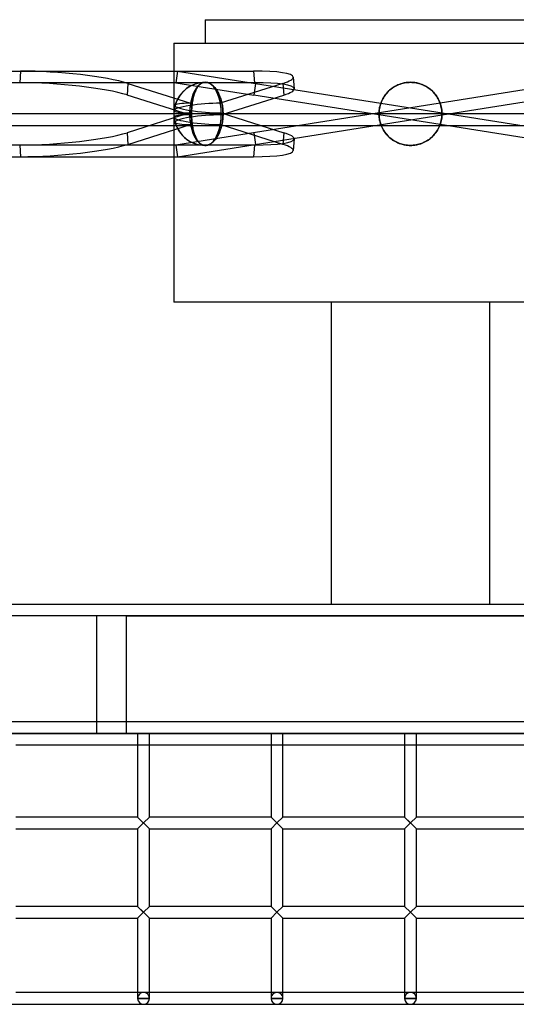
# Model space of a CAD drawing. Header units: millimetres. Extents: x -690 to 690, y -315 to 376.
# Tile 2 of 5: x -166 to 45, y -315 to 103. Entities that reach past the tile are written whole.
import ezdxf

# ---------------------------------------------------------------- set-up
doc = ezdxf.new("R2010")
doc.units = ezdxf.units.MM
doc.layers.add('MAIN-1', color=7, linetype='Continuous')
doc.layers.add('MAIN-2', color=7, linetype='Continuous')

msp = doc.modelspace()

# ---------------------------------------------------------------- linework, layer by layer
at = {"layer": 'MAIN-1'}
for p, q in [((690, -200), (-690, -200)), ((-115.83, -200), (-115.83, -235.45)), ((-110.83, -235.45), (-110.83, -200)), ((-59.17, -200), (-59.17, -235.45)), ((-54.17, -235.45), (-54.17, -200)), ((-2.5, -200), (-2.5, -235.45)), ((2.5, -235.45), (2.5, -200)), ((-115.83, -205), (-167.5, -205)), ((-59.17, -205), (-110.83, -205)), ((-2.5, -205), (-54.17, -205)), ((54.17, -205), (2.5, -205)), ((-115.83, -235.45), (-167.5, -235.45)), ((-110.83, -240.45), (-115.83, -235.45)), ((-113.33, -237.95), (-115.83, -240.45)), ((-113.33, -237.95), (-110.83, -235.45)), ((-110.83, -240.45), (-113.33, -237.95)), ((-59.17, -235.45), (-110.83, -235.45)), ((-54.17, -240.45), (-59.17, -235.45)), ((-59.17, -240.45), (-56.67, -237.95)), ((-56.67, -237.95), (-54.17, -235.45)), ((-54.17, -240.45), (-56.67, -237.95)), ((-2.5, -235.45), (-54.17, -235.45)), ((2.5, -240.45), (-2.5, -235.45)), ((-2.5, -240.45), (0, -237.95)), ((0, -237.95), (2.5, -235.45)), ((2.5, -240.45), (0, -237.95)), ((54.17, -235.45), (2.5, -235.45)), ((-167.5, -240.45), (-115.83, -240.45)), ((-115.83, -240.45), (-115.83, -273.4)), ((-110.83, -240.45), (-59.17, -240.45)), ((-110.83, -273.4), (-110.83, -240.45)), ((-59.17, -240.45), (-59.17, -273.4)), ((-54.17, -240.45), (-2.5, -240.45)), ((-54.17, -273.4), (-54.17, -240.45)), ((-2.5, -240.45), (-2.5, -273.4)), ((2.5, -240.45), (54.17, -240.45)), ((2.5, -273.4), (2.5, -240.45)), ((-115.83, -273.4), (-167.5, -273.4)), ((-113.33, -275.9), (-115.83, -273.4)), ((-110.83, -278.4), (-115.83, -273.4)), ((-115.83, -278.4), (-113.33, -275.9)), ((-113.33, -275.9), (-110.83, -273.4)), ((-59.17, -273.4), (-110.83, -273.4)), ((-56.67, -275.9), (-59.17, -273.4)), ((-54.17, -278.4), (-59.17, -273.4)), ((-59.17, -278.4), (-56.67, -275.9)), ((-56.67, -275.9), (-54.17, -273.4)), ((-2.5, -273.4), (-54.17, -273.4)), ((-2.5, -273.4), (0, -275.9)), ((0, -275.9), (-2.5, -278.4)), ((0, -275.9), (2.5, -273.4)), ((2.5, -278.4), (0, -275.9)), ((54.17, -273.4), (2.5, -273.4)), ((-167.5, -278.4), (-115.83, -278.4)), ((-115.83, -278.4), (-115.83, -312.5)), ((-110.83, -312.5), (-110.83, -278.4)), ((-110.83, -278.4), (-59.17, -278.4)), ((-59.17, -278.4), (-59.17, -312.5)), ((-54.17, -312.5), (-54.17, -278.4)), ((-54.17, -278.4), (-2.5, -278.4)), ((-2.5, -278.4), (-2.5, -312.5)), ((2.5, -312.5), (2.5, -278.4)), ((2.5, -278.4), (54.17, -278.4)), ((-115.83, -310), (-167.5, -310)), ((-110.83, -312.5), (-115.83, -312.5)), ((-59.17, -310), (-110.83, -310)), ((-54.17, -312.5), (-59.17, -312.5)), ((-2.5, -310), (-54.17, -310)), ((2.5, -312.5), (-2.5, -312.5)), ((54.17, -310), (2.5, -310)), ((-680, -315), (680, -315))]:
    msp.add_line(p, q, dxfattribs=at)
for centre, start, end in [((-113.33, -312.5), 180, 270), ((-113.33, -312.5), 270, 0), ((-56.67, -312.5), 180, 270), ((-56.67, -312.5), 270, 0), ((0, -312.5), 180, 270), ((0, -312.5), 270, 0)]:
    msp.add_arc(centre, 2.5, start, end, dxfattribs=at)
at = {"layer": 'MAIN-2'}
for p, q in [((-87.1, 103.2), (-87.1, 93.2)), ((-87.1, 103.2), (87.1, 103.2)), ((-100.5, 93.2), (-100.5, -16.8)), ((-100.5, 93.2), (100.5, 93.2)), ((-618.73, 81.39), (-165.49, 81.39)), ((-519.86, 81.39), (-66.62, 81.39)), ((-165.49, 81.39), (-165.88, 76.45)), ((98.87, 81.39), (-99.65, 49.95)), ((-98.87, 81.39), (-99.65, 76.45)), ((-98.87, 81.39), (-98.87, 81.39)), ((-98.87, 81.39), (-65.78, 76.15)), ((-66.62, 81.39), (-66.23, 76.45)), ((-66.23, 76.45), (-519.47, 76.45)), ((-119.94, 76.15), (-120.33, 71.21)), ((-119.94, 76.15), (-93.35, 67.73)), ((-99.65, 76.45), (-66.57, 71.21)), ((-99.65, 76.45), (-99.65, 76.45)), ((-98.87, 45.01), (99.65, 76.45)), ((-89.92, 75.13), (-89.67, 75.4)), ((-89.57, 75.5), (-89.82, 75.25)), ((-89.67, 75.4), (-89.41, 75.65)), ((-89.31, 75.73), (-89.57, 75.5)), ((-89.41, 75.65), (-89.13, 75.87)), ((-89.05, 75.93), (-89.31, 75.73)), ((-89.13, 75.87), (-88.84, 76.07)), ((-88.77, 76.11), (-89.05, 75.93)), ((-88.84, 76.07), (-88.55, 76.23)), ((-88.49, 76.26), (-88.77, 76.11)), ((-88.55, 76.23), (-88.25, 76.37)), ((-88.2, 76.39), (-88.49, 76.26)), ((-88.25, 76.37), (-87.95, 76.47)), ((-87.91, 76.48), (-88.2, 76.39)), ((-87.95, 76.47), (-87.64, 76.54)), ((-87.62, 76.55), (-87.91, 76.48)), ((-87.64, 76.54), (-87.34, 76.59)), ((-87.32, 76.59), (-87.62, 76.55)), ((-87.34, 76.59), (-87.04, 76.6)), ((-87.04, 76.6), (-87.32, 76.59)), ((-86.73, 76.59), (-87.04, 76.6)), ((-87.04, 76.6), (-86.74, 76.59)), ((-86.74, 76.59), (-86.44, 76.55)), ((-86.42, 76.54), (-86.73, 76.59)), ((-86.44, 76.55), (-86.14, 76.48)), ((-86.09, 76.47), (-86.42, 76.54)), ((-86.14, 76.48), (-85.82, 76.39)), ((-85.77, 76.37), (-86.09, 76.47)), ((-85.82, 76.39), (-85.51, 76.26)), ((-85.44, 76.23), (-85.77, 76.37)), ((-85.51, 76.26), (-85.19, 76.11)), ((-85.11, 76.07), (-85.44, 76.23)), ((-85.19, 76.11), (-84.88, 75.93)), ((-84.78, 75.87), (-85.11, 76.07)), ((-84.88, 75.93), (-84.56, 75.73)), ((-84.45, 75.65), (-84.78, 75.87)), ((-84.56, 75.73), (-84.26, 75.5)), ((-84.14, 75.4), (-84.45, 75.65)), ((-84.26, 75.5), (-83.96, 75.25)), ((-83.83, 75.13), (-84.14, 75.4)), ((-54.15, 76.15), (-80.74, 67.73)), ((-65.78, 76.15), (-66.57, 71.21)), ((-65.78, 76.15), (-12.61, 67.73)), ((-54.15, 76.15), (-53.76, 71.21)), ((-49.77, 78.8), (-49.38, 73.86)), ((-6.09, 75.13), (-5.53, 75.4)), ((-5.31, 75.5), (-5.86, 75.25)), ((-5.53, 75.4), (-4.95, 75.65)), ((-4.75, 75.73), (-5.31, 75.5)), ((-4.95, 75.65), (-4.35, 75.87)), ((-4.17, 75.93), (-4.75, 75.73)), ((-4.35, 75.87), (-3.74, 76.07)), ((-3.58, 76.11), (-4.17, 75.93)), ((-3.74, 76.07), (-3.11, 76.23)), ((-2.98, 76.26), (-3.58, 76.11)), ((-3.11, 76.23), (-2.48, 76.37)), ((-2.37, 76.39), (-2.98, 76.26)), ((-2.48, 76.37), (-1.85, 76.47)), ((-1.77, 76.48), (-2.37, 76.39)), ((-1.85, 76.47), (-1.22, 76.54)), ((-1.17, 76.55), (-1.77, 76.48)), ((-1.22, 76.54), (-0.61, 76.59)), ((-0.58, 76.59), (-1.17, 76.55)), ((-0.61, 76.59), (0, 76.6)), ((0, 76.6), (-0.58, 76.59)), ((0.61, 76.59), (0, 76.6)), ((0, 76.6), (0.58, 76.59)), ((0.58, 76.59), (1.17, 76.55)), ((1.22, 76.54), (0.61, 76.59)), ((1.17, 76.55), (1.77, 76.48)), ((1.85, 76.47), (1.22, 76.54)), ((1.77, 76.48), (2.37, 76.39)), ((2.48, 76.37), (1.85, 76.47)), ((2.37, 76.39), (2.98, 76.26)), ((3.11, 76.23), (2.48, 76.37)), ((2.98, 76.26), (3.58, 76.11)), ((3.74, 76.07), (3.11, 76.23)), ((3.58, 76.11), (4.17, 75.93)), ((4.35, 75.87), (3.74, 76.07)), ((4.17, 75.93), (4.75, 75.73)), ((4.95, 75.65), (4.35, 75.87)), ((4.75, 75.73), (5.31, 75.5)), ((5.53, 75.4), (4.95, 75.65)), ((5.31, 75.5), (5.86, 75.25)), ((6.09, 75.13), (5.53, 75.4)), ((-93.74, 62.79), (-120.33, 71.21)), ((-92.07, 70.6), (-91.93, 71.11)), ((-91.8, 71.53), (-91.95, 71.06)), ((-91.93, 71.11), (-91.78, 71.6)), ((-91.65, 71.98), (-91.8, 71.53)), ((-91.78, 71.6), (-91.62, 72.06)), ((-91.49, 72.41), (-91.65, 71.98)), ((-91.62, 72.06), (-91.45, 72.51)), ((-91.31, 72.83), (-91.49, 72.41)), ((-91.45, 72.51), (-91.26, 72.95)), ((-91.12, 73.25), (-91.31, 72.83)), ((-91.26, 72.95), (-91.06, 73.39)), ((-90.92, 73.65), (-91.12, 73.25)), ((-91.06, 73.39), (-90.84, 73.8)), ((-90.71, 74.03), (-90.92, 73.65)), ((-90.84, 73.8), (-90.62, 74.18)), ((-90.49, 74.38), (-90.71, 74.03)), ((-90.62, 74.18), (-90.39, 74.53)), ((-90.27, 74.7), (-90.49, 74.38)), ((-90.39, 74.53), (-90.16, 74.84)), ((-90.05, 74.98), (-90.27, 74.7)), ((-90.16, 74.84), (-89.92, 75.13)), ((-89.82, 75.25), (-90.05, 74.98)), ((-83.96, 75.25), (-83.67, 74.98)), ((-83.53, 74.84), (-83.83, 75.13)), ((-83.67, 74.98), (-83.39, 74.7)), ((-83.24, 74.53), (-83.53, 74.84)), ((-83.39, 74.7), (-83.11, 74.38)), ((-82.94, 74.18), (-83.24, 74.53)), ((-83.11, 74.38), (-82.83, 74.03)), ((-82.65, 73.8), (-82.94, 74.18)), ((-82.83, 74.03), (-82.55, 73.65)), ((-82.36, 73.39), (-82.65, 73.8)), ((-82.55, 73.65), (-82.27, 73.25)), ((-82.08, 72.95), (-82.36, 73.39)), ((-82.27, 73.25), (-82.01, 72.83)), ((-81.82, 72.51), (-82.08, 72.95)), ((-82.01, 72.83), (-81.76, 72.41)), ((-81.58, 72.06), (-81.82, 72.51)), ((-81.76, 72.41), (-81.54, 71.98)), ((-81.35, 71.6), (-81.58, 72.06)), ((-81.54, 71.98), (-81.32, 71.53)), ((-81.13, 71.11), (-81.35, 71.6)), ((-81.32, 71.53), (-81.11, 71.06)), ((-80.92, 70.6), (-81.13, 71.11)), ((-80.35, 62.79), (-53.76, 71.21)), ((-13.39, 62.79), (-66.57, 71.21)), ((-11.15, 70.6), (-10.8, 71.11)), ((-10.48, 71.53), (-10.83, 71.06)), ((-10.8, 71.11), (-10.43, 71.6)), ((-10.11, 71.98), (-10.48, 71.53)), ((-10.43, 71.6), (-10.04, 72.06)), ((-9.73, 72.41), (-10.11, 71.98)), ((-10.04, 72.06), (-9.63, 72.51)), ((-9.3, 72.83), (-9.73, 72.41)), ((-9.63, 72.51), (-9.18, 72.95)), ((-8.85, 73.25), (-9.3, 72.83)), ((-9.18, 72.95), (-8.7, 73.39)), ((-8.38, 73.65), (-8.85, 73.25)), ((-8.7, 73.39), (-8.19, 73.8)), ((-7.88, 74.03), (-8.38, 73.65)), ((-8.19, 73.8), (-7.67, 74.18)), ((-7.38, 74.38), (-7.88, 74.03)), ((-7.67, 74.18), (-7.15, 74.53)), ((-6.88, 74.7), (-7.38, 74.38)), ((-7.15, 74.53), (-6.63, 74.84)), ((-6.38, 74.98), (-6.88, 74.7)), ((-6.63, 74.84), (-6.09, 75.13)), ((-5.86, 75.25), (-6.38, 74.98)), ((5.86, 75.25), (6.38, 74.98)), ((6.63, 74.84), (6.09, 75.13)), ((6.38, 74.98), (6.88, 74.7)), ((7.15, 74.53), (6.63, 74.84)), ((6.88, 74.7), (7.38, 74.38)), ((7.67, 74.18), (7.15, 74.53)), ((7.38, 74.38), (7.88, 74.03)), ((8.19, 73.8), (7.67, 74.18)), ((7.88, 74.03), (8.38, 73.65)), ((8.7, 73.39), (8.19, 73.8)), ((8.38, 73.65), (8.85, 73.25)), ((9.18, 72.95), (8.7, 73.39)), ((8.85, 73.25), (9.3, 72.83)), ((9.63, 72.51), (9.18, 72.95)), ((9.3, 72.83), (9.73, 72.41)), ((10.04, 72.06), (9.63, 72.51)), ((9.73, 72.41), (10.11, 71.98)), ((10.43, 71.6), (10.04, 72.06)), ((10.11, 71.98), (10.48, 71.53)), ((10.8, 71.11), (10.43, 71.6)), ((10.48, 71.53), (10.83, 71.06)), ((11.15, 70.6), (10.8, 71.11)), ((-92.78, 66.57), (-92.71, 67.18)), ((-92.7, 67.3), (-92.77, 66.72)), ((-92.71, 67.18), (-92.64, 67.79)), ((-92.62, 67.88), (-92.7, 67.3)), ((-92.64, 67.79), (-92.55, 68.38)), ((-92.53, 68.45), (-92.62, 67.88)), ((-92.55, 68.38), (-92.44, 68.96)), ((-92.44, 69), (-92.53, 68.45)), ((-92.33, 69.54), (-92.44, 69)), ((-92.44, 68.96), (-92.33, 69.53)), ((-92.33, 69.53), (-92.21, 70.08)), ((-92.21, 70.07), (-92.33, 69.54)), ((-92.21, 70.08), (-92.07, 70.6)), ((-92.08, 70.57), (-92.21, 70.07)), ((-91.95, 71.06), (-92.08, 70.57)), ((-81.11, 71.06), (-80.91, 70.57)), ((-80.72, 70.08), (-80.92, 70.6)), ((-80.91, 70.57), (-80.72, 70.07)), ((-80.54, 69.53), (-80.72, 70.08)), ((-80.72, 70.07), (-80.54, 69.54)), ((-80.54, 69.54), (-80.38, 69)), ((-80.37, 68.96), (-80.54, 69.53)), ((-80.38, 69), (-80.23, 68.45)), ((-80.21, 68.38), (-80.37, 68.96)), ((-80.23, 68.45), (-80.09, 67.88)), ((-80.07, 67.79), (-80.21, 68.38)), ((-80.09, 67.88), (-79.97, 67.3)), ((-79.95, 67.18), (-80.07, 67.79)), ((-79.97, 67.3), (-79.86, 66.72)), ((-79.84, 66.57), (-79.95, 67.18)), ((-12.94, 66.57), (-12.77, 67.18)), ((-12.73, 67.3), (-12.9, 66.72)), ((-12.77, 67.18), (-12.57, 67.79)), ((-12.53, 67.88), (-12.73, 67.3)), ((-12.61, 67.73), (13.39, 63.61)), ((-12.57, 67.79), (-12.34, 68.38)), ((-12.31, 68.45), (-12.53, 67.88)), ((-12.34, 68.38), (-12.08, 68.96)), ((-12.06, 69), (-12.31, 68.45)), ((-12.08, 68.96), (-11.79, 69.53)), ((-11.78, 69.54), (-12.06, 69)), ((-11.79, 69.53), (-11.48, 70.08)), ((-11.49, 70.07), (-11.78, 69.54)), ((-11.17, 70.57), (-11.49, 70.07)), ((-11.48, 70.08), (-11.15, 70.6)), ((-10.83, 71.06), (-11.17, 70.57)), ((10.83, 71.06), (11.17, 70.57)), ((11.48, 70.08), (11.15, 70.6)), ((11.17, 70.57), (11.49, 70.07)), ((11.79, 69.53), (11.48, 70.08)), ((11.49, 70.07), (11.78, 69.54)), ((11.78, 69.54), (12.06, 69)), ((12.08, 68.96), (11.79, 69.53)), ((12.06, 69), (12.31, 68.45)), ((12.34, 68.38), (12.08, 68.96)), ((12.31, 68.45), (12.53, 67.88)), ((12.57, 67.79), (12.34, 68.38)), ((12.53, 67.88), (12.73, 67.3)), ((12.77, 67.18), (12.57, 67.79)), ((12.73, 67.3), (12.9, 66.72)), ((12.94, 66.57), (12.77, 67.18)), ((685, 63.2), (-685, 63.2)), ((-93.74, 63.61), (-120.33, 55.19)), ((-92.95, 63.5), (-92.94, 64.11)), ((-92.94, 63.78), (-92.95, 63.2)), ((-92.95, 62.9), (-92.95, 63.5)), ((-92.95, 63.2), (-92.94, 62.62)), ((-92.94, 62.29), (-92.95, 62.9)), ((-92.94, 64.11), (-92.91, 64.72)), ((-92.93, 64.36), (-92.94, 63.78)), ((-92.9, 64.95), (-92.93, 64.36)), ((-92.91, 64.72), (-92.88, 65.34)), ((-92.87, 65.54), (-92.9, 64.95)), ((-92.88, 65.34), (-92.84, 65.96)), ((-92.82, 66.13), (-92.87, 65.54)), ((-92.84, 65.96), (-92.78, 66.57)), ((-92.77, 66.72), (-92.82, 66.13)), ((-80.35, 63.61), (-53.76, 55.19)), ((-79.86, 66.72), (-79.78, 66.13)), ((-79.75, 65.96), (-79.84, 66.57)), ((-79.78, 66.13), (-79.7, 65.54)), ((-79.68, 65.34), (-79.75, 65.96)), ((-79.7, 65.54), (-79.65, 64.95)), ((-79.63, 64.72), (-79.68, 65.34)), ((-79.65, 64.95), (-79.61, 64.36)), ((-79.6, 64.11), (-79.63, 64.72)), ((-79.61, 64.36), (-79.58, 63.78)), ((-79.58, 63.5), (-79.6, 64.11)), ((-79.6, 62.29), (-79.58, 62.9)), ((-79.58, 63.78), (-79.58, 63.2)), ((-79.58, 62.9), (-79.58, 63.5)), ((-79.58, 63.2), (-79.58, 62.62)), ((12.61, 58.67), (-13.39, 62.79)), ((-13.37, 63.5), (-13.34, 64.11)), ((-13.36, 63.78), (-13.37, 63.2)), ((-13.37, 62.9), (-13.37, 63.5)), ((-13.37, 63.2), (-13.36, 62.62)), ((-13.34, 62.29), (-13.37, 62.9)), ((-13.32, 64.36), (-13.36, 63.78)), ((-13.34, 64.11), (-13.28, 64.72)), ((-13.26, 64.95), (-13.32, 64.36)), ((-13.28, 64.72), (-13.2, 65.34)), ((-13.17, 65.54), (-13.26, 64.95)), ((-13.2, 65.34), (-13.09, 65.96)), ((-13.05, 66.13), (-13.17, 65.54)), ((-13.09, 65.96), (-12.94, 66.57)), ((-12.9, 66.72), (-13.05, 66.13)), ((12.9, 66.72), (13.05, 66.13)), ((13.09, 65.96), (12.94, 66.57)), ((13.05, 66.13), (13.17, 65.54)), ((13.2, 65.34), (13.09, 65.96)), ((13.17, 65.54), (13.26, 64.95)), ((13.28, 64.72), (13.2, 65.34)), ((13.26, 64.95), (13.32, 64.36)), ((13.34, 64.11), (13.28, 64.72)), ((13.32, 64.36), (13.36, 63.78)), ((13.37, 63.5), (13.34, 64.11)), ((13.34, 62.29), (13.37, 62.9)), ((13.36, 63.78), (13.37, 63.2)), ((13.37, 63.2), (13.36, 62.62)), ((13.37, 62.9), (13.37, 63.5)), ((13.39, 63.61), (66.57, 55.19)), ((-119.94, 50.25), (-93.35, 58.67)), ((-92.94, 62.62), (-92.93, 62.04)), ((-92.91, 61.68), (-92.94, 62.29)), ((-92.93, 62.04), (-92.9, 61.45)), ((-92.88, 61.06), (-92.91, 61.68)), ((-92.9, 61.45), (-92.87, 60.86)), ((-92.84, 60.44), (-92.88, 61.06)), ((-92.87, 60.86), (-92.82, 60.27)), ((-92.78, 59.83), (-92.84, 60.44)), ((-92.82, 60.27), (-92.77, 59.68)), ((-92.71, 59.22), (-92.78, 59.83)), ((-92.77, 59.68), (-92.7, 59.1)), ((-92.64, 58.61), (-92.71, 59.22)), ((-92.7, 59.1), (-92.62, 58.52)), ((-92.55, 58.02), (-92.64, 58.61)), ((-54.15, 50.25), (-80.74, 58.67)), ((-80.21, 58.02), (-80.07, 58.61)), ((-79.97, 59.1), (-80.09, 58.52)), ((-80.07, 58.61), (-79.95, 59.22)), ((-79.86, 59.68), (-79.97, 59.1)), ((-79.95, 59.22), (-79.84, 59.83)), ((-79.78, 60.27), (-79.86, 59.68)), ((-79.84, 59.83), (-79.75, 60.44)), ((-79.7, 60.86), (-79.78, 60.27)), ((-79.75, 60.44), (-79.68, 61.06)), ((-79.65, 61.45), (-79.7, 60.86)), ((-79.68, 61.06), (-79.63, 61.68)), ((-79.61, 62.04), (-79.65, 61.45)), ((-79.63, 61.68), (-79.6, 62.29)), ((-79.58, 62.62), (-79.61, 62.04)), ((-13.36, 62.62), (-13.32, 62.04)), ((-13.28, 61.68), (-13.34, 62.29)), ((-13.32, 62.04), (-13.26, 61.45)), ((-13.2, 61.06), (-13.28, 61.68)), ((-13.26, 61.45), (-13.17, 60.86)), ((-13.09, 60.44), (-13.2, 61.06)), ((-13.17, 60.86), (-13.05, 60.27)), ((-12.94, 59.83), (-13.09, 60.44)), ((-13.05, 60.27), (-12.9, 59.68)), ((-12.77, 59.22), (-12.94, 59.83)), ((-12.9, 59.68), (-12.73, 59.1)), ((-12.57, 58.61), (-12.77, 59.22)), ((-12.73, 59.1), (-12.53, 58.52)), ((-12.34, 58.02), (-12.57, 58.61)), ((12.34, 58.02), (12.57, 58.61)), ((12.73, 59.1), (12.53, 58.52)), ((12.57, 58.61), (12.77, 59.22)), ((65.78, 50.25), (12.61, 58.67)), ((12.9, 59.68), (12.73, 59.1)), ((12.77, 59.22), (12.94, 59.83)), ((13.05, 60.27), (12.9, 59.68)), ((12.94, 59.83), (13.09, 60.44)), ((13.17, 60.86), (13.05, 60.27)), ((13.09, 60.44), (13.2, 61.06)), ((13.26, 61.45), (13.17, 60.86)), ((13.2, 61.06), (13.28, 61.68)), ((13.32, 62.04), (13.26, 61.45)), ((13.28, 61.68), (13.34, 62.29)), ((13.36, 62.62), (13.32, 62.04)), ((-685, 58.2), (685, 58.2)), ((-120.33, 55.19), (-119.94, 50.25)), ((-92.62, 58.52), (-92.53, 57.95)), ((-92.44, 57.44), (-92.55, 58.02)), ((-92.53, 57.95), (-92.44, 57.4)), ((-92.33, 56.87), (-92.44, 57.44)), ((-92.44, 57.4), (-92.33, 56.86)), ((-92.21, 56.32), (-92.33, 56.87)), ((-92.33, 56.86), (-92.21, 56.33)), ((-92.21, 56.33), (-92.08, 55.83)), ((-92.07, 55.8), (-92.21, 56.32)), ((-92.08, 55.83), (-91.95, 55.34)), ((-91.93, 55.29), (-92.07, 55.8)), ((-91.95, 55.34), (-91.8, 54.87)), ((-91.78, 54.8), (-91.93, 55.29)), ((-91.8, 54.87), (-91.65, 54.42)), ((-91.62, 54.34), (-91.78, 54.8)), ((-91.65, 54.42), (-91.49, 53.99)), ((-81.54, 54.42), (-81.76, 53.99)), ((-81.58, 54.34), (-81.35, 54.8)), ((-81.32, 54.87), (-81.54, 54.42)), ((-81.35, 54.8), (-81.13, 55.29)), ((-81.11, 55.34), (-81.32, 54.87)), ((-81.13, 55.29), (-80.92, 55.8)), ((-80.91, 55.83), (-81.11, 55.34)), ((-80.92, 55.8), (-80.72, 56.32)), ((-80.72, 56.33), (-80.91, 55.83)), ((-80.72, 56.32), (-80.54, 56.87)), ((-80.54, 56.86), (-80.72, 56.33)), ((-80.54, 56.87), (-80.37, 57.44)), ((-80.38, 57.4), (-80.54, 56.86)), ((-80.23, 57.95), (-80.38, 57.4)), ((-80.37, 57.44), (-80.21, 58.02)), ((-80.09, 58.52), (-80.23, 57.95)), ((-66.57, 55.19), (-65.78, 50.25)), ((-53.76, 55.19), (-54.15, 50.25)), ((-12.53, 58.52), (-12.31, 57.95)), ((-12.08, 57.44), (-12.34, 58.02)), ((-12.31, 57.95), (-12.06, 57.4)), ((-11.79, 56.87), (-12.08, 57.44)), ((-12.06, 57.4), (-11.78, 56.86)), ((-11.48, 56.32), (-11.79, 56.87)), ((-11.78, 56.86), (-11.49, 56.33)), ((-11.49, 56.33), (-11.17, 55.83)), ((-11.15, 55.8), (-11.48, 56.32)), ((-11.17, 55.83), (-10.83, 55.34)), ((-10.8, 55.29), (-11.15, 55.8)), ((-10.83, 55.34), (-10.48, 54.87)), ((-10.43, 54.8), (-10.8, 55.29)), ((-10.48, 54.87), (-10.11, 54.42)), ((-10.04, 54.34), (-10.43, 54.8)), ((-10.11, 54.42), (-9.73, 53.99)), ((10.11, 54.42), (9.73, 53.99)), ((10.04, 54.34), (10.43, 54.8)), ((10.48, 54.87), (10.11, 54.42)), ((10.43, 54.8), (10.8, 55.29)), ((10.83, 55.34), (10.48, 54.87)), ((10.8, 55.29), (11.15, 55.8)), ((11.17, 55.83), (10.83, 55.34)), ((11.15, 55.8), (11.48, 56.32)), ((11.49, 56.33), (11.17, 55.83)), ((11.48, 56.32), (11.79, 56.87)), ((11.78, 56.86), (11.49, 56.33)), ((12.06, 57.4), (11.78, 56.86)), ((11.79, 56.87), (12.08, 57.44)), ((12.31, 57.95), (12.06, 57.4)), ((12.08, 57.44), (12.34, 58.02)), ((12.53, 58.52), (12.31, 57.95)), ((-91.45, 53.89), (-91.62, 54.34)), ((-91.49, 53.99), (-91.31, 53.57)), ((-91.26, 53.45), (-91.45, 53.89)), ((-91.31, 53.57), (-91.12, 53.15)), ((-91.06, 53.01), (-91.26, 53.45)), ((-91.12, 53.15), (-90.92, 52.75)), ((-90.84, 52.6), (-91.06, 53.01)), ((-90.92, 52.75), (-90.71, 52.37)), ((-90.62, 52.22), (-90.84, 52.6)), ((-90.71, 52.37), (-90.49, 52.02)), ((-90.39, 51.87), (-90.62, 52.22)), ((-90.49, 52.02), (-90.27, 51.7)), ((-90.16, 51.56), (-90.39, 51.87)), ((-90.27, 51.7), (-90.05, 51.42)), ((-89.92, 51.27), (-90.16, 51.56)), ((-90.05, 51.42), (-89.82, 51.15)), ((-89.67, 51), (-89.92, 51.27)), ((-89.82, 51.15), (-89.57, 50.9)), ((-89.41, 50.75), (-89.67, 51)), ((-89.57, 50.9), (-89.31, 50.67)), ((-89.13, 50.53), (-89.41, 50.75)), ((-89.31, 50.67), (-89.05, 50.47)), ((-88.84, 50.33), (-89.13, 50.53)), ((-89.05, 50.47), (-88.77, 50.29)), ((-88.55, 50.17), (-88.84, 50.33)), ((-88.77, 50.29), (-88.49, 50.14)), ((-85.19, 50.29), (-85.51, 50.14)), ((-85.44, 50.17), (-85.11, 50.33)), ((-84.88, 50.47), (-85.19, 50.29)), ((-85.11, 50.33), (-84.78, 50.53)), ((-84.56, 50.67), (-84.88, 50.47)), ((-84.78, 50.53), (-84.45, 50.75)), ((-84.26, 50.9), (-84.56, 50.67)), ((-84.45, 50.75), (-84.14, 51)), ((-83.96, 51.15), (-84.26, 50.9)), ((-84.14, 51), (-83.83, 51.27)), ((-83.67, 51.42), (-83.96, 51.15)), ((-83.83, 51.27), (-83.53, 51.56)), ((-83.39, 51.7), (-83.67, 51.42)), ((-83.53, 51.56), (-83.24, 51.87)), ((-83.11, 52.02), (-83.39, 51.7)), ((-83.24, 51.87), (-82.94, 52.22)), ((-82.83, 52.37), (-83.11, 52.02)), ((-82.94, 52.22), (-82.65, 52.6)), ((-82.55, 52.75), (-82.83, 52.37)), ((-82.65, 52.6), (-82.36, 53.01)), ((-82.27, 53.15), (-82.55, 52.75)), ((-82.36, 53.01), (-82.08, 53.45)), ((-82.01, 53.57), (-82.27, 53.15)), ((-82.08, 53.45), (-81.82, 53.89)), ((-81.76, 53.99), (-82.01, 53.57)), ((-81.82, 53.89), (-81.58, 54.34)), ((-49.38, 52.54), (-49.77, 47.6)), ((-9.63, 53.89), (-10.04, 54.34)), ((-9.73, 53.99), (-9.3, 53.57)), ((-9.18, 53.45), (-9.63, 53.89)), ((-9.3, 53.57), (-8.85, 53.15)), ((-8.7, 53.01), (-9.18, 53.45)), ((-8.85, 53.15), (-8.38, 52.75)), ((-8.19, 52.6), (-8.7, 53.01)), ((-8.38, 52.75), (-7.88, 52.37)), ((-7.67, 52.22), (-8.19, 52.6)), ((-7.88, 52.37), (-7.38, 52.02)), ((-7.15, 51.87), (-7.67, 52.22)), ((-7.38, 52.02), (-6.88, 51.7)), ((-6.63, 51.56), (-7.15, 51.87)), ((-6.88, 51.7), (-6.38, 51.42)), ((-6.09, 51.27), (-6.63, 51.56)), ((-6.38, 51.42), (-5.86, 51.15)), ((-5.53, 51), (-6.09, 51.27)), ((-5.86, 51.15), (-5.31, 50.9)), ((-4.95, 50.75), (-5.53, 51)), ((-5.31, 50.9), (-4.75, 50.67)), ((-4.35, 50.53), (-4.95, 50.75)), ((-4.75, 50.67), (-4.17, 50.47)), ((-3.74, 50.33), (-4.35, 50.53)), ((-4.17, 50.47), (-3.58, 50.29)), ((-3.11, 50.17), (-3.74, 50.33)), ((-3.58, 50.29), (-2.98, 50.14)), ((3.58, 50.29), (2.98, 50.14)), ((3.11, 50.17), (3.74, 50.33)), ((4.17, 50.47), (3.58, 50.29)), ((3.74, 50.33), (4.35, 50.53)), ((4.75, 50.67), (4.17, 50.47)), ((4.35, 50.53), (4.95, 50.75)), ((5.31, 50.9), (4.75, 50.67)), ((4.95, 50.75), (5.53, 51)), ((5.86, 51.15), (5.31, 50.9)), ((5.53, 51), (6.09, 51.27)), ((6.38, 51.42), (5.86, 51.15)), ((6.09, 51.27), (6.63, 51.56)), ((6.88, 51.7), (6.38, 51.42)), ((6.63, 51.56), (7.15, 51.87)), ((7.38, 52.02), (6.88, 51.7)), ((7.15, 51.87), (7.67, 52.22)), ((7.88, 52.37), (7.38, 52.02)), ((7.67, 52.22), (8.19, 52.6)), ((8.38, 52.75), (7.88, 52.37)), ((8.19, 52.6), (8.7, 53.01)), ((8.85, 53.15), (8.38, 52.75)), ((8.7, 53.01), (9.18, 53.45)), ((9.3, 53.57), (8.85, 53.15)), ((9.18, 53.45), (9.63, 53.89)), ((9.73, 53.99), (9.3, 53.57)), ((9.63, 53.89), (10.04, 54.34)), ((-66.23, 49.95), (-519.47, 49.95)), ((-165.88, 49.95), (-165.49, 45.01)), ((-99.65, 49.95), (-98.87, 45.01)), ((-99.65, 49.95), (-99.65, 49.95)), ((-88.25, 50.03), (-88.55, 50.17)), ((-88.49, 50.14), (-88.2, 50.01)), ((-87.95, 49.93), (-88.25, 50.03)), ((-88.2, 50.01), (-87.91, 49.92)), ((-87.64, 49.86), (-87.95, 49.93)), ((-87.91, 49.92), (-87.62, 49.85)), ((-87.34, 49.81), (-87.64, 49.86)), ((-87.62, 49.85), (-87.32, 49.81)), ((-87.04, 49.8), (-87.34, 49.81)), ((-87.32, 49.81), (-87.04, 49.8)), ((-87.04, 49.8), (-86.73, 49.81)), ((-86.74, 49.81), (-87.04, 49.8)), ((-86.44, 49.85), (-86.74, 49.81)), ((-86.73, 49.81), (-86.42, 49.86)), ((-86.14, 49.92), (-86.44, 49.85)), ((-86.42, 49.86), (-86.09, 49.93)), ((-85.82, 50.01), (-86.14, 49.92)), ((-86.09, 49.93), (-85.77, 50.03)), ((-85.51, 50.14), (-85.82, 50.01)), ((-85.77, 50.03), (-85.44, 50.17)), ((-66.23, 49.95), (-66.62, 45.01)), ((-2.48, 50.03), (-3.11, 50.17)), ((-2.98, 50.14), (-2.37, 50.01)), ((-1.85, 49.93), (-2.48, 50.03)), ((-2.37, 50.01), (-1.77, 49.92)), ((-1.22, 49.86), (-1.85, 49.93)), ((-1.77, 49.92), (-1.17, 49.85)), ((-0.61, 49.81), (-1.22, 49.86)), ((-1.17, 49.85), (-0.58, 49.81)), ((0, 49.8), (-0.61, 49.81)), ((-0.58, 49.81), (0, 49.8)), ((0, 49.8), (0.61, 49.81)), ((0.58, 49.81), (0, 49.8)), ((1.17, 49.85), (0.58, 49.81)), ((0.61, 49.81), (1.22, 49.86)), ((1.77, 49.92), (1.17, 49.85)), ((1.22, 49.86), (1.85, 49.93)), ((2.37, 50.01), (1.77, 49.92)), ((1.85, 49.93), (2.48, 50.03)), ((2.98, 50.14), (2.37, 50.01)), ((2.48, 50.03), (3.11, 50.17)), ((-618.73, 45.01), (-165.49, 45.01)), ((-519.86, 45.01), (-66.62, 45.01)), ((-98.87, 45.01), (-98.87, 45.01)), ((100.5, -16.8), (-100.5, -16.8)), ((-33.5, -145), (-33.5, -16.8)), ((33.5, -16.8), (33.5, -145)), ((-268, -145), (268, -145)), ((251.59, -150), (-268, -150)), ((-133.13, -199.99), (-133.13, -150)), ((-120.68, -150), (228.58, -150)), ((-120.68, -150), (-120.68, -199.99)), ((-88.69, -149.97), (-67.16, -149.97)), ((-88.69, -150), (-88.69, -149.97)), ((-67.16, -149.97), (-67.16, -150)), ((-67.16, -149.97), (525.06, -149.97)), ((685, -195), (-685, -195)), ((-263, -199.99), (224.87, -199.99)), ((-110.83, -205), (-115.83, -205)), ((-54.17, -205), (-59.17, -205)), ((2.5, -205), (-2.5, -205)), ((-110.83, -240.45), (-115.83, -235.45)), ((-110.83, -240.45), (-115.83, -235.45)), ((-110.83, -240.45), (-115.83, -235.45)), ((-110.83, -240.45), (-115.83, -235.45)), ((-110.83, -240.45), (-115.83, -235.45)), ((-115.83, -240.45), (-113.33, -237.95)), ((-113.33, -237.95), (-115.83, -240.45)), ((-115.83, -240.45), (-113.33, -237.95)), ((-113.33, -237.95), (-110.83, -235.45)), ((-113.33, -237.95), (-110.83, -235.45)), ((-110.83, -235.45), (-113.33, -237.95)), ((-110.83, -240.45), (-113.33, -237.95)), ((-54.17, -240.45), (-59.17, -235.45)), ((-54.17, -240.45), (-59.17, -235.45)), ((-59.17, -235.45), (-56.67, -237.95)), ((-54.17, -240.45), (-59.17, -235.45)), ((-54.17, -240.45), (-59.17, -235.45)), ((-56.67, -237.95), (-59.17, -235.45)), ((-59.17, -240.45), (-56.67, -237.95)), ((-56.67, -237.95), (-59.17, -240.45)), ((-59.17, -240.45), (-56.67, -237.95)), ((-56.67, -237.95), (-54.17, -235.45)), ((-56.67, -237.95), (-54.17, -235.45)), ((-54.17, -235.45), (-56.67, -237.95)), ((0, -237.95), (-2.5, -235.45)), ((2.5, -240.45), (-2.5, -235.45)), ((0, -237.95), (-2.5, -235.45)), ((2.5, -240.45), (-2.5, -235.45)), ((0, -237.95), (-2.5, -235.45)), ((-2.5, -240.45), (0, -237.95)), ((-2.5, -240.45), (0, -237.95)), ((-2.5, -240.45), (0, -237.95)), ((0, -237.95), (2.5, -235.45)), ((0, -237.95), (2.5, -235.45)), ((2.5, -235.45), (0, -237.95)), ((2.5, -240.45), (0, -237.95)), ((-113.33, -275.9), (-115.83, -273.4)), ((-113.33, -275.9), (-115.83, -273.4)), ((-110.83, -278.4), (-115.83, -273.4)), ((-110.83, -278.4), (-115.83, -273.4)), ((-115.83, -278.4), (-113.33, -275.9)), ((-115.83, -278.4), (-113.33, -275.9)), ((-115.83, -278.4), (-113.33, -275.9)), ((-113.33, -275.9), (-110.83, -273.4)), ((-113.33, -275.9), (-110.83, -273.4)), ((-113.33, -275.9), (-110.83, -273.4)), ((-110.83, -278.4), (-113.33, -275.9)), ((-110.83, -278.4), (-113.33, -275.9)), ((-56.67, -275.9), (-59.17, -273.4)), ((-56.67, -275.9), (-59.17, -273.4)), ((-54.17, -278.4), (-59.17, -273.4)), ((-54.17, -278.4), (-59.17, -273.4)), ((-59.17, -278.4), (-56.67, -275.9)), ((-59.17, -278.4), (-56.67, -275.9)), ((-59.17, -278.4), (-56.67, -275.9)), ((-56.67, -275.9), (-54.17, -273.4)), ((-56.67, -275.9), (-54.17, -273.4)), ((-56.67, -275.9), (-54.17, -273.4)), ((-54.17, -278.4), (-56.67, -275.9)), ((-54.17, -278.4), (-56.67, -275.9)), ((0, -275.9), (-2.5, -273.4)), ((-2.5, -273.4), (0, -275.9)), ((0, -275.9), (-2.5, -273.4)), ((0, -275.9), (-2.5, -278.4)), ((-2.5, -278.4), (0, -275.9)), ((-2.5, -278.4), (0, -275.9)), ((2.5, -273.4), (0, -275.9)), ((0, -275.9), (2.5, -273.4)), ((2.5, -273.4), (0, -275.9)), ((2.5, -278.4), (0, -275.9)), ((0, -275.9), (2.5, -278.4)), ((0, -275.9), (2.5, -278.4)), ((-110.83, -310), (-115.83, -310)), ((-115.83, -312.5), (-115.83, -312.5)), ((-115.83, -312.5), (-115.83, -312.5)), ((-115.83, -312.5), (-115.83, -312.5)), ((-115.83, -312.5), (-115.83, -312.5)), ((-115.83, -312.5), (-115.83, -312.5)), ((-115.83, -312.5), (-115.83, -312.5)), ((-115.83, -312.5), (-115.83, -312.5)), ((-115.83, -312.5), (-110.83, -312.5)), ((-110.83, -312.5), (-110.83, -312.5)), ((-110.83, -312.5), (-110.83, -312.5)), ((-110.83, -312.5), (-110.83, -312.5)), ((-110.83, -312.5), (-110.83, -312.5)), ((-110.83, -312.5), (-110.83, -312.5)), ((-110.83, -312.5), (-110.83, -312.5)), ((-110.83, -312.5), (-110.83, -312.5)), ((-54.17, -310), (-59.17, -310)), ((-59.17, -312.5), (-59.17, -312.5)), ((-59.17, -312.5), (-59.17, -312.5)), ((-59.17, -312.5), (-59.17, -312.5)), ((-59.17, -312.5), (-59.17, -312.5)), ((-59.17, -312.5), (-59.17, -312.5)), ((-59.17, -312.5), (-59.17, -312.5)), ((-59.17, -312.5), (-59.17, -312.5)), ((-59.17, -312.5), (-54.17, -312.5)), ((-54.17, -312.5), (-54.17, -312.5)), ((-54.17, -312.5), (-54.17, -312.5)), ((-54.17, -312.5), (-54.17, -312.5)), ((-54.17, -312.5), (-54.17, -312.5)), ((-54.17, -312.5), (-54.17, -312.5)), ((-54.17, -312.5), (-54.17, -312.5)), ((-54.17, -312.5), (-54.17, -312.5)), ((2.5, -310), (-2.5, -310)), ((-2.5, -312.5), (-2.5, -312.5)), ((-2.5, -312.5), (-2.5, -312.5)), ((-2.5, -312.5), (-2.5, -312.5)), ((-2.5, -312.5), (-2.5, -312.5)), ((-2.5, -312.5), (-2.5, -312.5)), ((-2.5, -312.5), (-2.5, -312.5)), ((-2.5, -312.5), (-2.5, -312.5)), ((-2.5, -312.5), (2.5, -312.5)), ((2.5, -312.5), (2.5, -312.5)), ((2.5, -312.5), (2.5, -312.5)), ((2.5, -312.5), (2.5, -312.5)), ((2.5, -312.5), (2.5, -312.5)), ((2.5, -312.5), (2.5, -312.5)), ((2.5, -312.5), (2.5, -312.5)), ((2.5, -312.5), (2.5, -312.5))]:
    msp.add_line(p, q, dxfattribs=at)
for centre, start, end in [((-87.04, 63.2), 90, 173.674), ((-87.04, 63.2), 90, 164.6182), ((0, 63.2), 90, 270), ((0, 63.2), 90, 270), ((0, 63.2), 270, 90), ((0, 63.2), 270, 90), ((0, 63.2), 160.2475, 181.7525), ((0, 63.2), 358.2475, 19.7525), ((0, 63.2), 178.2475, 199.7525), ((0, 63.2), 340.2475, 1.7525), ((-87.04, 63.2), 186.3261, 270), ((-87.04, 63.2), 195.3818, 270)]:
    msp.add_arc(centre, 13.4, start, end, dxfattribs=at)
for centre, major_axis, ratio, start_param, end_param in [((-148.95, 76.15), (33.4, -2.64), 0.135476, 0.52898, 2.099776), ((-83.16, 76.15), (33.4, 2.64), 0.135476, 0.000008, 1.041817), ((-149.34, 71.21), (-33.4, 2.64), 0.135476, -2.612613, -1.041817), ((-87.04, 63.2), (0, -13.4), 0.5, -3.141593, 0), ((-87.04, 63.2), (0, -13.4), 0.5, 3.141593, 6.283185), ((-87.04, 63.2), (0, -13.4), 0.5, 0, 3.141593), ((-87.04, 63.2), (0, -13.4), 0.5, 0, 3.141593), ((-82.77, 71.21), (-33.4, -2.64), 0.135476, -3.141584, -2.099776), ((-83.16, 76.15), (33.4, 2.64), 0.135476, -0.52898, 0.000008), ((-82.77, 71.21), (-33.4, -2.64), 0.135476, 2.612613, 3.141601), ((-87.23, 65.67), (-13.12, -1.04), 0.135476, -2.099016, -0.028117), ((-86.84, 65.67), (-13.12, 1.04), 0.135476, -1.041057, -0.024394), ((-87.04, 63.2), (0, 13.4), 0.5, 1.22605, 1.601384), ((-87.04, 63.2), (0, 13.4), 0.5, -1.601384, -1.22605), ((-87.23, 65.67), (-13.12, -1.04), 0.135476, -0.028117, 1.041057), ((-87.23, 60.73), (13.12, -1.04), 0.135476, 2.100535, 3.16971), ((-86.84, 65.67), (-13.12, 1.04), 0.135476, -0.024394, 2.099016), ((-86.84, 60.73), (13.12, 1.04), 0.135476, 1.042576, 3.165986), ((-87.04, 63.2), (0, 13.4), 0.5, 1.540209, 1.915543), ((-87.04, 63.2), (0, 13.4), 0.5, -1.915543, -1.540209), ((-87.23, 60.73), (13.12, -1.04), 0.135476, -3.113475, -1.042576), ((-86.84, 60.73), (13.12, 1.04), 0.135476, -3.117199, -2.100535), ((-149.34, 55.19), (33.4, 2.64), 0.135476, -2.099776, -0.52898), ((-82.77, 55.19), (33.4, -2.64), 0.135476, -0.000008, 0.52898), ((-148.95, 50.25), (-33.4, -2.64), 0.135476, 1.041817, 2.612613), ((-82.77, 55.19), (33.4, -2.64), 0.135476, -1.041817, -0.000008), ((-83.16, 50.25), (-33.4, 2.64), 0.135476, 3.141584, 3.670572), ((-83.16, 50.25), (-33.4, 2.64), 0.135476, 2.099776, 3.141584), ((-113.33, -312.5), (2.5, 0), 1, 0, 3.141593), ((-56.67, -312.5), (2.5, 0), 1, 0, 3.141593), ((0, -312.5), (2.5, 0), 1, 0, 3.141593)]:
    msp.add_ellipse(centre, major_axis=major_axis, ratio=ratio, start_param=start_param, end_param=end_param, dxfattribs=at)

doc.saveas('drawing.dxf')
